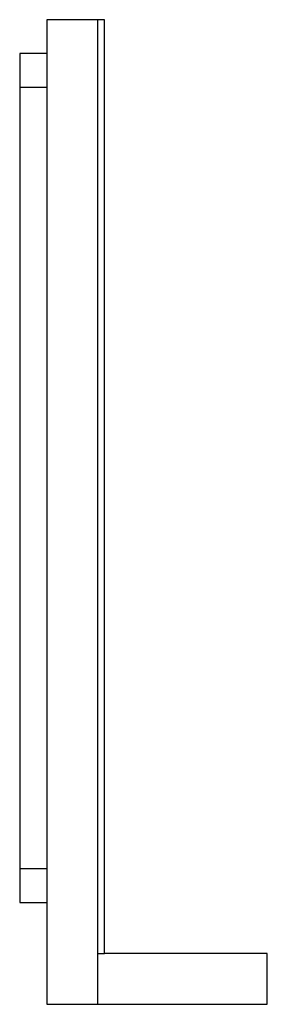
# Model space of a CAD drawing. Header units: millimetres. Extents: x 3994.103 to 3994.249, y 1837 to 1837.58.
import ezdxf

# ---------------------------------------------------------------- set-up
doc = ezdxf.new("R2010")
doc.units = ezdxf.units.MM
doc.layers.add('SANINDUSA', color=3, linetype='Continuous')

msp = doc.modelspace()

# ---------------------------------------------------------------- linework, layer by layer
at = {"layer": 'SANINDUSA'}
for p, q in [((3994.11887, 1837.57992), (3994.11887, 1836.99992)), ((3994.14887, 1837.57992), (3994.11887, 1837.57992)), ((3994.14887, 1836.99992), (3994.14887, 1837.57992)), ((3994.15287, 1837.57992), (3994.14887, 1837.57992)), ((3994.15287, 1837.02992), (3994.15287, 1837.57992)), ((3994.10287, 1837.55992), (3994.10287, 1837.05992)), ((3994.11887, 1837.55992), (3994.10287, 1837.55992)), ((3994.11887, 1837.53992), (3994.10287, 1837.53992)), ((3994.10287, 1837.07992), (3994.11887, 1837.07992)), ((3994.10287, 1837.05992), (3994.11887, 1837.05992)), ((3994.14887, 1837.02992), (3994.15287, 1837.02992)), ((3994.24887, 1837.02992), (3994.15287, 1837.02992)), ((3994.24887, 1836.99992), (3994.24887, 1837.02992)), ((3994.11887, 1836.99992), (3994.24887, 1836.99992))]:
    msp.add_line(p, q, dxfattribs=at)

doc.saveas('drawing.dxf')
